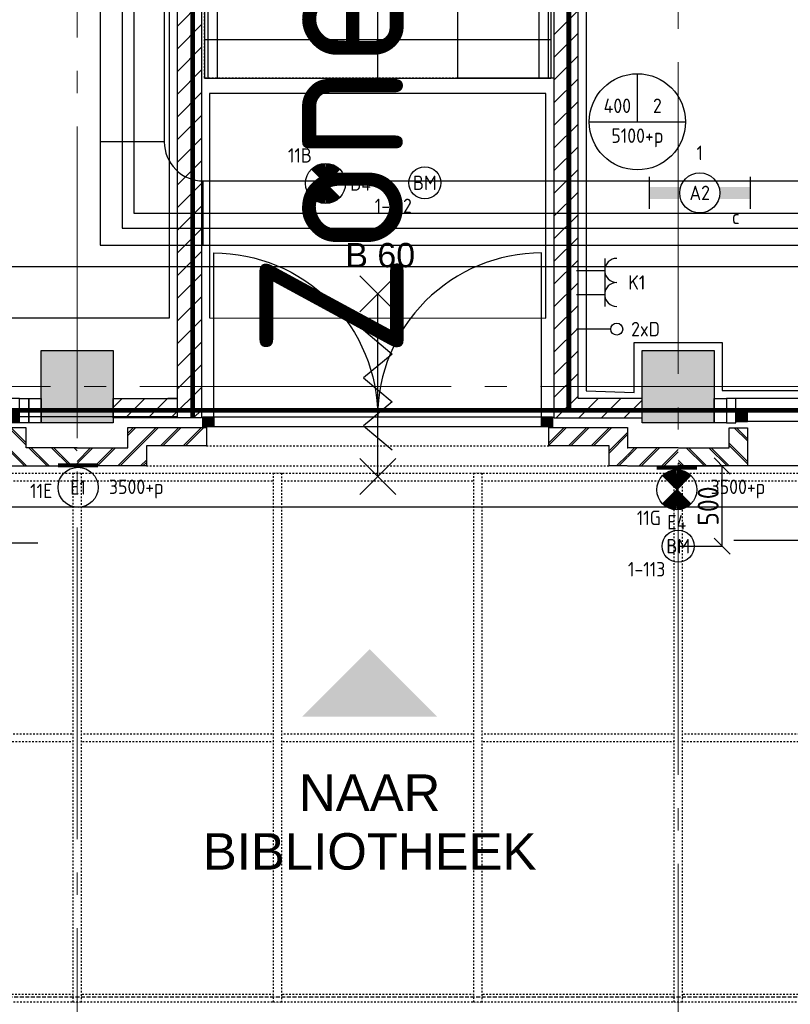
# Model space of a CAD drawing. Header units: millimetres. Extents: x -38031 to 123247, y -16330 to 129979.
# Tile 155 of 235: x 27751 to 32560, y 42543 to 48684. Entities that reach past the tile are written whole.
import ezdxf
from ezdxf.enums import TextEntityAlignment as Align

# ---------------------------------------------------------------- set-up
doc = ezdxf.new("R2010")
doc.units = ezdxf.units.MM
doc.header["$LTSCALE"] = 50
for name, pattern in [('HIDDEN', [9.525, 6.35, -3.175]), ('PHANTOM', [63.5, 31.75, -6.35, 6.35, -6.35, 6.35, -6.35]), ('STYLE_01', [0.41664, 0.20828, -0.20836]), ('STYLE_02', [0.694425, 0.48607, -0.208355]), ('STYLE_08', [1.25, 0.625, -0.20828, 0.06943, -0.13893, 0.06943, -0.13893]), ('STYLE_11', [5, 3.888855, -0.416718, 0.277786, -0.416641])]:
    doc.linetypes.add(name, pattern=pattern)
for name, color, linetype in [('AL$1A---_ALGEMEEN', 8, 'Continuous'), ('AM$1A---_ARCERING', 8, 'Continuous'), ('AT$1A---_TEKST050', 8, 'Continuous'), ('AT$1A---_TEKST100', 8, 'Continuous'), ('BOUWKUNDIG', 8, 'Continuous'), ('brandscheiding', 5, 'HIDDEN'), ('EB6511--_ATTRIB', 2, 'Continuous'), ('EL6131--_KG', 3, 'Continuous'), ('EL6131--_WG', 3, 'Continuous'), ('EL6222--', 3, 'Continuous'), ('EL6311--', 3, 'Continuous'), ('EL6311--NV', 7, 'Continuous'), ('EL6441--', 3, 'Continuous'), ('EL6511--', 3, 'Continuous'), ('EM6131--', 1, 'Continuous'), ('Kastenscheiding', 4, 'PHANTOM'), ('lengte voedingskabels', 3, 'Continuous'), ('maatvoering', 1, 'Continuous'), ('versterkte strook', 7, 'Continuous')]:
    doc.layers.add(name, color=color, linetype=linetype)
doc.layers.add('stramien', color=1, linetype='STYLE_11', lineweight=15)
doc.styles.add('Arial', font='ARIAL.TTF')
doc.styles.add('BURO-018', font='iso.shx', dxfattribs={"height": 90})
doc.styles.add('NORATT', font='iso.shx')
doc.styles.get("Standard").update_dxf_attribs({"font": 'iso.shx'})
doc.dimstyles.new('STABICAD', dxfattribs={"dimscale": 100, "dimtxt": 1.3, "dimasz": 1, "dimexe": 0, "dimexo": 0, "dimgap": 1.5, "dimtad": 0, "dimdec": 0, "dimrnd": 10, "dimzin": 0, "dimdsep": 46, "dimtxsty": 'Standard', "dimblk1": 'OBLIQUE', "dimblk2": 'OBLIQUE', "dimsah": 1, "dimcen": -3, "dimclrd": 1, "dimclre": 1, "dimclrt": 1, "dimadec": 0, "dimazin": 0, "dimtfac": 1, "dimtdec": 0, "dimtofl": 0, "dimtmove": 2, "dimatfit": 3, "dimfxl": 0, "dimtvp": 1.055556, "dimtolj": 1, "dimtzin": 0, "dimarcsym": 0})
doc.dimstyles.new('VyA', dxfattribs={"dimtxt": 101.016365, "dimasz": 35.34668, "dimexe": 50, "dimexo": 79.5, "dimgap": 25, "dimtad": 1, "dimdec": 0, "dimzin": 11, "dimtxsty": 'Standard', "dimblk": 'OBLIQUE', "dimcen": 0, "dimdle": 1, "dimclrd": 1, "dimclre": 1, "dimclrt": 1, "dimazin": 0, "dimtfac": 0.8, "dimtdec": 0, "dimtix": 1, "dimtmove": 0, "dimatfit": 0, "dimldrblk": 'OBLIQUE', "dimfxl": 0, "dimfrac": 2, "dimtolj": 1, "dimtzin": 11, "dimarcsym": 0})
pattern_1 = [(45, (0, 0), (70.7107, -70.7107), []), (45, (7.07, -7.07), (70.7107, -70.7107), [])]
pattern_2 = [(135, (0, 0), (70.711, 70.711), []), (45, (299.34, -299.34), (70.7107, -70.7107), [])]
pattern_3 = [(45, (-987936.49, -175784.82), (70.710678, -70.710678), [])]

# ---------------------------------------------------------------- blocks, each defined once
blk = doc.blocks.new('E00018')
at = {"color": 0, "linetype": 'Continuous'}
for p, q in [((-1.77, -1.77), (1.77, 1.77)), ((1.77, -1.77), (-1.77, 1.77))]:
    blk.add_line(p, q, dxfattribs=at)
at = {"color": 0, "linetype": 'Continuous', "const_width": 2.5}
for points in [[(-0.88, 0.88, -0.198912), (0, 1.25, -0.198912), (0.88, 0.88, -1)], [(-0.88, -0.88, 0.198912), (0, -1.25, 0.198912), (0.88, -0.88, 1)]]:
    blk.add_lwpolyline(points, format="xyb", dxfattribs=at)
blk = doc.blocks.new('1115B3A-NO1')
at = {"color": 0, "linetype": 'Continuous'}
blk.add_circle((0, 0), 2.5, dxfattribs=at)
at = {"color": 0, "zscale": 100}
blk.add_blockref('E00018', (0, 0), dxfattribs=at)
at = {"color": 0, "linetype": 'Continuous', "style": 'BURO-018'}
for tag, p in [('E_GKAST', (0, 8)), ('E_GROEP', (0, 5)), ('E_SGROEP', (4.5, 5)), ('E_ARMCODE', (0, 0)), ('E_SLET', (4.5, -1))]:
    blk.add_attdef(tag, text='', height=1.8, dxfattribs=at).set_placement(p, align=Align.MIDDLE)
blk = doc.blocks.new('E00134')
at = {"color": 0, "linetype": 'Continuous', "const_width": 0.5}
blk.add_lwpolyline([(-2.5, -2.75), (2.5, -2.75)], dxfattribs=at)
blk = doc.blocks.new('1115B3A-NO1_WA3')
at = {"color": 0, "linetype": 'Continuous'}
blk.add_circle((0, 0), 2.5, dxfattribs=at)
at = {"color": 0, "zscale": 100}
for name in ['E00018', 'E00134']:
    blk.add_blockref(name, (0, 0), dxfattribs=at)
at = {"color": 0, "linetype": 'Continuous', "style": 'BURO-018'}
for tag, p in [('E_GKAST', (0, 8)), ('E_GROEP', (0, 5)), ('E_SGROEP', (4.5, 5)), ('E_ARMCODE', (0, 0)), ('E_SLET', (4.5, -1))]:
    blk.add_attdef(tag, text='', height=1.8, dxfattribs=at).set_placement(p, align=Align.MIDDLE)
blk = doc.blocks.new('E00126')
at = {"color": 0, "linetype": 'Continuous'}
for p, q in [((-3, 4.5), (3, 4.5)), ((-1.5, 1), (-1.5, 4.5)), ((1.5, 1), (1.5, 4.5))]:
    blk.add_line(p, q, dxfattribs=at)
for centre in [(-1.5, 6), (1.5, 6)]:
    blk.add_arc(centre, 1.5, 180, 0, dxfattribs=at)
at = {"color": 0, "linetype": 'Continuous', "style": 'BURO-018'}
for tag, p in [('E_GKAST', (0, 11.5)), ('E_GROEP', (0, 8.5)), ('E_SGROEP', (4.5, 8.5))]:
    blk.add_attdef(tag, text='', height=1.8, dxfattribs=at).set_placement(p, align=Align.MIDDLE)
at = {"color": 0, "linetype": 'Continuous', "style": 'BURO-018', "flags": 1}
for tag, p in [('E_VERMCODE', (13, 8.5)), ('E_MATCODE', (0, 0))]:
    blk.add_attdef(tag, text='', height=1.8, dxfattribs=at).set_placement(p, align=Align.MIDDLE)
blk = doc.blocks.new('E00123')
at = {"color": 0, "linetype": 'Continuous'}
blk.add_circle((0, 0), 2, dxfattribs=at)
at = {"color": 0, "linetype": 'Continuous', "style": 'BURO-018'}
for tag, p in [('E_TEXT1', (0, 4.5)), ('E_TEXT2', (0, 0))]:
    blk.add_attdef(tag, text='', height=1.8, dxfattribs=at).set_placement(p, align=Align.MIDDLE)
at = {"color": 0, "linetype": 'Continuous', "style": 'BURO-018', "flags": 1}
blk.add_attdef('E_MATCODE', (0, 0), '', height=1.8, dxfattribs=at)
blk = doc.blocks.new('E00139')
at = {"color": 0, "linetype": 'Continuous'}
blk.add_line((0, 5.25), (0, 1), dxfattribs=at)
blk.add_circle((0, 6), 0.75, dxfattribs=at)
at = {"color": 7, "style": 'BURO-018'}
for tag, p in [('E_COMMENT1', (0, 12)), ('E_DCOM1', (0, 9))]:
    blk.add_attdef(tag, text='', height=1.8, dxfattribs=at).set_placement(p, align=Align.MIDDLE)
at = {"color": 0, "style": 'BURO-018'}
blk.add_attdef('E_TEXT1', text='', height=1.8, dxfattribs=at).set_placement((2.5, 6), align=Align.MIDDLE)
at = {"color": 0, "linetype": 'Continuous', "style": 'BURO-018', "flags": 1}
blk.add_attdef('E_MATCODE', text='', height=1.8, dxfattribs=at).set_placement((0, 0), align=Align.MIDDLE)
blk = doc.blocks.new('E-GK-GTC-1903C')
at = {"color": 0, "linetype": 'Continuous'}
for p, q in [((-0.5, 200), (0.5, 200)), ((-0.5, -200), (0.5, -200))]:
    blk.add_line(p, q, dxfattribs=at)
blk = doc.blocks.new('E-GK-BS-1-190F3F3F3')
at = {"color": 0, "linetype": 'Continuous'}
for p, q in [((200, 443), (-200, 443)), ((200, -200), (200, 443)), ((-443, 200), (-443, -200)), ((-443, -200), (200, -200))]:
    blk.add_line(p, q, dxfattribs=at)
blk.add_arc((-443, 443), 243, 270, 0, dxfattribs=at)
blk = doc.blocks.new('E00103')
at = {"color": 0, "linetype": 'Continuous'}
for p, q in [((0, 6), (0, 12)), ((-6, 6), (6, 6))]:
    blk.add_line(p, q, dxfattribs=at)
blk.add_circle((0, 6), 6, dxfattribs=at)
at = {"color": 0, "linetype": 'Continuous', "style": 'BURO-018'}
for tag, p in [('E_TEXT1', (-2.5, 8)), ('E_TEXT3', (2.5, 8)), ('E_TEXT6', (0, 4))]:
    blk.add_attdef(tag, text='', height=1.8, dxfattribs=at).set_placement(p, align=Align.MIDDLE)
blk = doc.blocks.new('E00001')
at = {"color": 0, "linetype": 'Continuous', "const_width": 0.5}
blk.add_lwpolyline([(-2.5, 0.75), (2.5, 0.75)], dxfattribs=at)
blk = doc.blocks.new('1115B3-WA1')
at = {"color": 0, "linetype": 'Continuous'}
blk.add_circle((0, 3.5), 2.5, dxfattribs=at)
at = {"color": 0, "zscale": 100}
blk.add_blockref('E00001', (0, 0), dxfattribs=at)
at = {"color": 0, "linetype": 'Continuous', "style": 'BURO-018'}
for tag, p in [('E_GKAST', (0, 11.5)), ('E_GROEP', (0, 8.5)), ('E_SGROEP', (4.5, 8.5)), ('E_ARMCODE', (0, 3.5)), ('E_SLET', (4.5, 2.5))]:
    blk.add_attdef(tag, text='', height=1.8, dxfattribs=at).set_placement(p, align=Align.MIDDLE)
blk = doc.blocks.new('1115B6630')
at = {"color": 0}
for p, q in [((-6.3, 2), (-6.3, -2)), ((6.3, 2), (6.3, -2))]:
    blk.add_line(p, q, dxfattribs=at)
at = {"color": 0, "linetype": 'Continuous'}
blk.add_circle((0, 0), 2.5, dxfattribs=at)
at = {"color": 0}
for points in [[(-2.5, 0.75), (-6.3, 0.75), (-2.5, -0.75), (-6.3, -0.75)], [(2.5, 0.75), (6.3, 0.75), (2.5, -0.75), (6.3, -0.75)]]:
    blk.add_solid(points, dxfattribs=at)
at = {"color": 0, "linetype": 'Continuous', "style": 'BURO-018'}
for tag, p in [('E_GKAST', (0, 8)), ('E_GROEP', (0, 5)), ('E_SGROEP', (4.5, 5)), ('E_ARMCODE', (0, 0)), ('E_SLET', (4.5, -3))]:
    blk.add_attdef(tag, text='', height=1.8, dxfattribs=at).set_placement(p, align=Align.MIDDLE)
blk = doc.blocks.new('_Oblique')
at = {"color": 0, "linetype": 'ByBlock', "lineweight": -2}
blk.add_line((-0.5, -0.5), (0.5, 0.5), dxfattribs=at)
blk = doc.blocks.new('*D201')
at = {"layer": 'maatvoering', "color": 1, "lineweight": -2}
for p, q in [((31860, 45900), (32135.1, 45900)), ((32135.1, 45400), (32135.1, 45900)), ((31860, 45400), (32135.1, 45400))]:
    blk.add_line(p, q, dxfattribs=at)
at = {"layer": 'maatvoering', "color": 1, "lineweight": -2, "xscale": 100, "yscale": 100, "zscale": 100}
for p, rotation in [((32135.1, 45900), 90), ((32135.1, 45400), 270)]:
    blk.add_blockref('_Oblique', p, dxfattribs=dict(at, rotation=rotation))
at = {"layer": 'maatvoering', "color": 1, "insert": (32047, 45650), "char_height": 130, "attachment_point": 5, "rotation": 90}
blk.add_mtext('\\A1;500', dxfattribs=at)
blk = doc.blocks.new('Group-18')
at = {"layer": 'AL$1A---_ALGEMEEN', "color": 0}
for points in [[(-18827, 28395), (-18827, 28895), (-18518, 28895), (-18518, 29855), (-23173, 29855), (-23173, 25474.8), (-20880.8, 25474.8), (-20880.8, 20274.8), (-25076, 20275), (-25076, 17793.5), (-24776, 17784.1), (-24776, 18095), (-24226, 18095), (-24226, 17795), (-17276, 17795), (-17276, 18095), (-17020, 18095), (-17020, 23161.8), (-17797.1, 23161.8), (-17794.1, 25153), (-18518, 25153), (-18518, 28345), (-18827, 28345), (-18827, 28395)], [(-27676, 29549.8), (-46036, 29549.8), (-46036, 8749.8), (-40206, 8749.8), (-40206, 18249.8), (-27676, 18249.8), (-27676, 29549.8)], [(-27426, 18249.7), (-25326, 18247.6), (-25326, 19647.6), (-27426, 19647.6), (-27426, 18249.7)]]:
    blk.add_lwpolyline(points, dxfattribs=at)
blk = doc.blocks.new('Group-19')
at = {"color": 0, "linetype": 'STYLE_01'}
for points in [[(-36491, 17280), (-13180, 17280), (-13180, 17230), (-36491, 17230)], [(-36441, 15655), (-13230, 15655), (-13230, 15605), (-36441, 15605)], [(-36491, 14030), (-13180, 14030), (-13180, 13980), (-36491, 13980)]]:
    blk.add_wipeout(points, dxfattribs=at).dxf.layer = 'AL$1A---_ALGEMEEN'
at = {"layer": 'AL$1A---_ALGEMEEN', "color": 0, "linetype": 'STYLE_01'}
for points in [[(-36491, 17280), (-13180, 17280), (-13180, 17230), (-36491, 17230)], [(-36441, 15655), (-13230, 15655), (-13230, 15605), (-36441, 15605)], [(-36491, 14030), (-13180, 14030), (-13180, 13980), (-36491, 13980)]]:
    blk.add_lwpolyline(points, close=True, dxfattribs=at)
at = {"color": 0, "linetype": 'STYLE_01'}
for points in [[(-28276, 17280), (-28226, 17280), (-28226, 13980), (-28276, 13980)], [(-27026, 17280), (-26976, 17280), (-26976, 13980), (-27026, 13980)], [(-25776, 17280), (-25726, 17280), (-25726, 13980), (-25776, 13980)], [(-24526, 17280), (-24476, 17280), (-24476, 13980), (-24526, 13980)]]:
    blk.add_wipeout(points, dxfattribs=at).dxf.layer = 'AL$1A---_ALGEMEEN'
at = {"layer": 'AL$1A---_ALGEMEEN', "color": 0, "linetype": 'STYLE_01'}
for points in [[(-28276, 17280), (-28226, 17280), (-28226, 13980), (-28276, 13980)], [(-27026, 17280), (-26976, 17280), (-26976, 13980), (-27026, 13980)], [(-25776, 17280), (-25726, 17280), (-25726, 13980), (-25776, 13980)], [(-24526, 17280), (-24476, 17280), (-24476, 13980), (-24526, 13980)]]:
    blk.add_lwpolyline(points, close=True, dxfattribs=at)
blk = doc.blocks.new('st.k-120x120')
at = {"layer": 'AM$1A---_ARCERING', "linetype": 'Continuous', "lineweight": 0}
h = blk.add_hatch(color=256, dxfattribs=at)
edge = h.paths.add_edge_path()
edge.add_line((-40, -60), (40, -60))
edge.add_arc((40, -40), 20, 270, 360)
edge.add_line((60, -40), (60, 40))
edge.add_arc((40, 40), 20, 0, 90)
edge.add_line((40, 60), (-40, 60))
edge.add_arc((-40, 40), 20, 90, 180)
edge.add_line((-60, 40), (-60, -40))
edge.add_arc((-40, -40), 20, 180, 270)
edge = h.paths.add_edge_path(flags=16)
edge.add_line((-40, -50), (40, -50))
edge.add_arc((40, -40), 10, 270, 360)
edge.add_line((50, -40), (50, 40))
edge.add_arc((40, 40), 10, 0, 90)
edge.add_line((40, 50), (-40, 50))
edge.add_arc((-40, 40), 10, 90, 180)
edge.add_line((-50, 40), (-50, -40))
edge.add_arc((-40, -40), 10, 180, 270)
at = {"layer": 'AL$1A---_ALGEMEEN', "color": 0}
for p, q in [((0, 100), (0, -100)), ((-100, 0), (100, 0))]:
    blk.add_line(p, q, dxfattribs=at)
at = {"layer": 'AL$1A---_ALGEMEEN', "color": 0, "flags": 128}
blk.add_lwpolyline([(-40, -60), (40, -60, 0.414214), (60, -40), (60, 40, 0.414214), (40, 60), (-40, 60, 0.414214), (-60, 40), (-60, -40, 0.414214), (-40, -60, 0.414214)], format="xyb", dxfattribs=at)
blk.add_lwpolyline([(-40, -50), (40, -50, 0.414214), (50, -40), (50, 40, 0.414214), (40, 50), (-40, 50, 0.414214), (-50, 40), (-50, -40, 0.414214)], format="xyb", close=True, dxfattribs=at)
blk = doc.blocks.new('zijdetail staalkozijn 2kops')
at = {"layer": 'AM$1A---_ARCERING', "linetype": 'Continuous', "lineweight": 0}
blk.add_hatch(color=256, dxfattribs=at).paths.add_polyline_path([(-72.5, -278), (0, -278), (0, -338), (-72.5, -338)])
at = {"layer": 'AL$1A---_ALGEMEEN', "color": 0}
blk.add_lwpolyline([(-72.5, -278), (0, -278), (0, -338), (-72.5, -338)], close=True, dxfattribs=at)
at = {"color": 0}
blk.add_wipeout([(-72.5, -420), (-130, -420), (-130, -270), (-72.5, -270)], dxfattribs=at).dxf.layer = 'AL$1A---_ALGEMEEN'
at = {"layer": 'AL$1A---_ALGEMEEN', "color": 0}
blk.add_lwpolyline([(-72.5, -420), (-130, -420), (-130, -270), (-72.5, -270)], close=True, dxfattribs=at)
blk = doc.blocks.new('31x_staal-bg-2x mk131-p')
at = {"layer": 'AM$1A---_ARCERING', "linetype": 'Continuous', "lineweight": 0}
for points in [[(-1552.5, -278), (-1625, -278), (-1625, -338), (-1552.5, -338)], [(-1512.5, -270), (-1374.5, -270), (-1374.5, -300), (-1512.5, -300)], [(-1334.5, -278), (-1262, -278), (-1262, -338), (-1334.5, -338)]]:
    blk.add_hatch(color=256, dxfattribs=at).paths.add_polyline_path(points)
at = {"layer": 'AM$1A---_ARCERING', "linetype": 'Continuous', "lineweight": 5}
h = blk.add_hatch(dxfattribs=at)
h.set_pattern_fill('ISOLATIE', color=256, style=0, pattern_type=2)
h.set_pattern_definition(pattern_2)
h.paths.add_polyline_path([(-1512.5, -270), (-1374.5, -270), (-1374.5, -300), (-1512.5, -300)])
at = {"layer": 'AL$1A---_ALGEMEEN', "color": 0}
for p, q in [((-1214, 562.6), (-1623, 562.6)), ((-1577, 562.6), (-1577, 462.6)), ((-1214, 562.6), (-1214, 462.6)), ((-2972, 462.6), (-1577, 462.6)), ((181, 462.6), (-1214, 462.6)), ((0, 0), (-2887, 0)), ((72.5, -420), (-2959.5, -420))]:
    blk.add_line(p, q, dxfattribs=at)
for points in [[(-1625, -278), (-2887, -278), (-2887, -338), (-1625, -338)], [(-1552.5, -278), (-1625, -278), (-1625, -338), (-1552.5, -338)], [(-1512.5, -270), (-1374.5, -270), (-1374.5, -300), (-1512.5, -300)], [(-1334.5, -278), (-1262, -278), (-1262, -338), (-1334.5, -338)], [(-1262, -278), (0, -278), (0, -338), (-1262, -338)]]:
    blk.add_lwpolyline(points, close=True, dxfattribs=at)
at = {"color": 0}
blk.add_wipeout([(-1625, -125), (-1262, -125), (-1262, -238), (-1625, -238)], dxfattribs=at).dxf.layer = 'AL$1A---_ALGEMEEN'
at = {"layer": 'AM$1A---_ARCERING', "linetype": 'Continuous', "lineweight": 5}
h = blk.add_hatch(dxfattribs=at)
h.set_pattern_fill('BAKSTEEN', color=256, style=0, pattern_type=2)
h.set_pattern_definition(pattern_1)
h.paths.add_polyline_path([(-1625, -125), (-1262, -125), (-1262, -238), (-1625, -238)])
at = {"layer": 'AL$1A---_ALGEMEEN', "color": 0}
blk.add_lwpolyline([(-1625, -125), (-1262, -125), (-1262, -238), (-1625, -238)], close=True, dxfattribs=at)
for name, p in [('zijdetail staalkozijn 2kops', (-2887, 0)), ('st.k-120x120', (-1443.5, -360))]:
    blk.add_blockref(name, p, dxfattribs=at)
at = {"layer": 'AL$1A---_ALGEMEEN', "color": 0, "xscale": -1}
blk.add_blockref('zijdetail staalkozijn 2kops', (0, 0), dxfattribs=at)
at = {"color": 0}
for points in [[(-3000, -238), (-2887, -238), (-2887, 0), (-3318.5, 0), (-3318.5, -113), (-3000, -113)], [(113, -238), (0, -238), (0, 0), (431.5, 0), (431.5, -113), (113, -113)]]:
    blk.add_wipeout(points, dxfattribs=at).dxf.layer = 'AL$1A---_ALGEMEEN'
at = {"layer": 'AM$1A---_ARCERING', "linetype": 'Continuous', "lineweight": 5}
h = blk.add_hatch(dxfattribs=at)
h.set_pattern_fill('BAKSTEEN', color=256, style=0, pattern_type=2)
h.set_pattern_definition(pattern_1)
h.paths.add_polyline_path([(-3000, -238), (-2887, -238), (-2887, 0), (-3318.5, 0), (-3318.5, -113), (-3000, -113)])
h = blk.add_hatch(dxfattribs=at)
h.set_pattern_fill('BAKSTEEN', color=256, style=0, pattern_type=2)
h.set_pattern_definition(pattern_1)
h.paths.add_polyline_path([(113, -238), (0, -238), (0, 0), (431.5, 0), (431.5, -113), (113, -113)])
at = {"layer": 'AL$1A---_ALGEMEEN', "color": 0, "flags": 128}
for points in [[(-3000, -238), (-2887, -238), (-2887, 0), (-3318.5, 0)], [(113, -238), (0, -238), (0, 0), (431.5, 0)], [(-3318.5, -113), (-3000, -113), (-3000, -238)], [(431.5, -113), (113, -113), (113, -238)]]:
    blk.add_lwpolyline(points, dxfattribs=at)
at = {"color": 0}
for points in [[(-1552.5, -270), (-1512.5, -270), (-1512.5, -338), (-1552.5, -338)], [(-1374.5, -270), (-1334.5, -270), (-1334.5, -338), (-1374.5, -338)]]:
    blk.add_wipeout(points, dxfattribs=at).dxf.layer = 'AL$1A---_ALGEMEEN'
at = {"layer": 'AL$1A---_ALGEMEEN', "color": 0}
for points in [[(-1552.5, -270), (-1512.5, -270), (-1512.5, -338), (-1552.5, -338)], [(-1374.5, -270), (-1334.5, -270), (-1334.5, -338), (-1374.5, -338)]]:
    blk.add_lwpolyline(points, close=True, dxfattribs=at)
blk = doc.blocks.new('31x_staal-bg-2x mk118-p')
at = {"layer": 'AM$1A---_ARCERING', "linetype": 'Continuous', "lineweight": 0}
for points in [[(-1552.5, -278), (-1625, -278), (-1625, -338), (-1552.5, -338)], [(-1512.5, -270), (-1374.5, -270), (-1374.5, -300), (-1512.5, -300)], [(-1334.5, -278), (-1262, -278), (-1262, -338), (-1334.5, -338)]]:
    blk.add_hatch(color=256, dxfattribs=at).paths.add_polyline_path(points)
at = {"layer": 'AM$1A---_ARCERING', "linetype": 'Continuous', "lineweight": 5}
h = blk.add_hatch(dxfattribs=at)
h.set_pattern_fill('ISOLATIE', color=256, style=0, pattern_type=2)
h.set_pattern_definition(pattern_2)
h.paths.add_polyline_path([(-1512.5, -270), (-1374.5, -270), (-1374.5, -300), (-1512.5, -300)])
at = {"layer": 'AL$1A---_ALGEMEEN', "color": 0}
for p, q in [((-1209.5, 580.6), (-1618.5, 580.6)), ((-1572.5, 580.6), (-1572.5, 480.6)), ((-1209.5, 580.6), (-1209.5, 480.6)), ((-2967.5, 480.6), (-1572.5, 480.6)), ((185.5, 480.6), (-1209.5, 480.6)), ((0, 0), (-2887, 0))]:
    blk.add_line(p, q, dxfattribs=at)
for points in [[(-2887, -278), (-1625, -278), (-1625, -338), (-2887, -338)], [(-1552.5, -278), (-1625, -278), (-1625, -338), (-1552.5, -338)], [(-1512.5, -270), (-1374.5, -270), (-1374.5, -300), (-1512.5, -300)], [(-1334.5, -278), (-1262, -278), (-1262, -338), (-1334.5, -338)], [(-1262, -278), (0, -278), (0, -338), (-1262, -338)]]:
    blk.add_lwpolyline(points, close=True, dxfattribs=at)
at = {"color": 0}
blk.add_wipeout([(-1625, -125), (-1262, -125), (-1262, -238), (-1625, -238)], dxfattribs=at).dxf.layer = 'AL$1A---_ALGEMEEN'
at = {"layer": 'AM$1A---_ARCERING', "linetype": 'Continuous', "lineweight": 5}
h = blk.add_hatch(dxfattribs=at)
h.set_pattern_fill('BAKSTEEN', color=256, style=0, pattern_type=2)
h.set_pattern_definition(pattern_1)
h.paths.add_polyline_path([(-1625, -125), (-1262, -125), (-1262, -238), (-1625, -238)])
at = {"layer": 'AL$1A---_ALGEMEEN', "color": 0}
blk.add_lwpolyline([(-1625, -125), (-1262, -125), (-1262, -238), (-1625, -238)], close=True, dxfattribs=at)
blk.add_blockref('st.k-120x120', (-1443.5, -360), dxfattribs=at)
at = {"layer": 'AL$1A---_ALGEMEEN', "color": 0, "xscale": -1}
blk.add_blockref('zijdetail staalkozijn 2kops', (0, 0), dxfattribs=at)
at = {"color": 0}
for points in [[(-2887, -238), (-2887, 0), (-3318.5, 0), (-3318.5, -113), (-3000, -113), (-3000, -238)], [(0, -238), (0, 0), (431.5, 0), (431.5, -113), (113, -113), (113, -238)]]:
    blk.add_wipeout(points, dxfattribs=at).dxf.layer = 'AL$1A---_ALGEMEEN'
at = {"layer": 'AM$1A---_ARCERING', "linetype": 'Continuous', "lineweight": 5}
h = blk.add_hatch(dxfattribs=at)
h.set_pattern_fill('BAKSTEEN', color=256, style=0, pattern_type=2)
h.set_pattern_definition(pattern_1)
h.paths.add_polyline_path([(-2887, -238), (-2887, 0), (-3318.5, 0), (-3318.5, -113), (-3000, -113), (-3000, -238)])
h = blk.add_hatch(dxfattribs=at)
h.set_pattern_fill('BAKSTEEN', color=256, style=0, pattern_type=2)
h.set_pattern_definition(pattern_1)
h.paths.add_polyline_path([(0, -238), (0, 0), (431.5, 0), (431.5, -113), (113, -113), (113, -238)])
at = {"layer": 'AL$1A---_ALGEMEEN', "color": 0}
for p, q in [((431.5, -270), (-3318.5, -270)), ((72.5, -420), (-2959.5, -420))]:
    blk.add_line(p, q, dxfattribs=at)
at = {"layer": 'AL$1A---_ALGEMEEN', "color": 0, "flags": 128}
for points in [[(-2887, -238), (-2887, 0), (-3318.5, 0)], [(0, -238), (0, 0), (431.5, 0)], [(-3318.5, -113), (-3000, -113), (-3000, -238), (-2887, -238)], [(431.5, -113), (113, -113), (113, -238), (0, -238)]]:
    blk.add_lwpolyline(points, dxfattribs=at)
at = {"layer": 'AL$1A---_ALGEMEEN', "color": 0}
blk.add_blockref('zijdetail staalkozijn 2kops', (-2887, 0), dxfattribs=at)
at = {"color": 0}
for points in [[(-1552.5, -270), (-1512.5, -270), (-1512.5, -338), (-1552.5, -338)], [(-1374.5, -270), (-1334.5, -270), (-1334.5, -338), (-1374.5, -338)]]:
    blk.add_wipeout(points, dxfattribs=at).dxf.layer = 'AL$1A---_ALGEMEEN'
at = {"layer": 'AL$1A---_ALGEMEEN', "color": 0}
for points in [[(-1552.5, -270), (-1512.5, -270), (-1512.5, -338), (-1552.5, -338)], [(-1374.5, -270), (-1334.5, -270), (-1334.5, -338), (-1374.5, -338)]]:
    blk.add_lwpolyline(points, close=True, dxfattribs=at)
blk = doc.blocks.new('Group-41')
at = {"layer": 'AL$1A---_ALGEMEEN', "color": 0}
for p, q in [((-107.5, 384.503125), (117.5, 159.503125)), ((-107.5, 159.503125), (117.5, 384.503125))]:
    blk.add_line(p, q, dxfattribs=at)
at = {"layer": 'AL$1A---_ALGEMEEN', "color": 0, "flags": 1}
blk.add_attdef('B60_30', (-107.5, 159.503125), '', height=0.2, dxfattribs=at)
blk = doc.blocks.new('Group-42')
at = {"layer": 'AL$1A---_ALGEMEEN', "color": 0}
for p, q in [((-107.5, -755.309375), (117.5, -980.309375)), ((-107.5, -980.309375), (117.5, -755.309375))]:
    blk.add_line(p, q, dxfattribs=at)
at = {"layer": 'AL$1A---_ALGEMEEN', "color": 0, "flags": 1}
blk.add_attdef('B60_30', (-107.5, -980.309375), '', height=0.2, dxfattribs=at)
blk = doc.blocks.new('wbdbo 60 zelfsl')
at = {"layer": 'AL$1A---_ALGEMEEN', "color": 0}
blk.add_line((5, -867.8), (5, 272), dxfattribs=at)
blk.add_lwpolyline([(-85, 47.8), (95, -104), (-85, -253.6), (95, -403.2), (-85, -552.7), (95, -702.2)], dxfattribs=at)
for name in ['Group-41', 'Group-42']:
    blk.add_blockref(name, (0, 0), dxfattribs=at)
at = {"layer": 'AT$1A---_TEKST100', "style": 'Arial'}
blk.add_text('B 60', height=151.52, dxfattribs=at).set_placement((20, 588.6), align=Align.TOP_CENTER)
blk = doc.blocks.new('31x_staal-bg-mk 120-p')
at = {"layer": 'AL$1A---_ALGEMEEN', "color": 0, "flags": 128}
for points in [[(-2439.8, 307), (-2439.8, 1329, -0.414214), (-1417.8, 307, -0.414214)], [(-395.8, 307), (-395.8, 1329, 0.414214), (-1417.8, 307, 0.414214)]]:
    blk.add_lwpolyline(points, format="xyb", dxfattribs=at)
at = {"color": 0}
blk.add_wipeout([(-2486.3, 125), (-2861.3, 125), (-2861.3, 0), (-2976.3, 0), (-3292.8, 0), (-3292.8, 113), (-2976.3, 113), (-2976.3, 240), (-2486.3, 240)], dxfattribs=at).dxf.layer = 'AL$1A---_ALGEMEEN'
at = {"layer": 'AM$1A---_ARCERING', "linetype": 'Continuous', "lineweight": 5}
h = blk.add_hatch(dxfattribs=at)
h.set_pattern_fill('BAKSTEEN', color=256, style=0, pattern_type=2)
h.set_pattern_definition(pattern_1)
h.paths.add_polyline_path([(-2486.3, 125), (-2861.3, 125), (-2861.3, 0), (-2976.3, 0), (-3292.8, 0), (-3292.8, 113), (-2976.3, 113), (-2976.3, 240), (-2486.3, 240)])
at = {"layer": 'AL$1A---_ALGEMEEN', "color": 0, "flags": 128}
for points in [[(-3292.8, 113), (-2976.3, 113), (-2976.3, 240), (-2486.3, 240), (-2486.3, 125)], [(-2486.3, 125), (-2861.3, 125), (-2861.3, 0), (-2976.3, 0), (-3292.8, 0)]]:
    blk.add_lwpolyline(points, dxfattribs=at)
at = {"color": 0}
blk.add_wipeout([(-2507.8, 307), (-327.8, 307), (-327.8, 245), (-2507.8, 245)], dxfattribs=at).dxf.layer = 'AL$1A---_ALGEMEEN'
at = {"layer": 'AM$1A---_ARCERING', "linetype": 'Continuous', "lineweight": 0}
for points in [[(-2507.8, 307), (-2439.8, 307), (-2439.8, 245), (-2507.8, 245)], [(-395.8, 307), (-327.8, 307), (-327.8, 245), (-395.8, 245)]]:
    blk.add_hatch(color=256, dxfattribs=at).paths.add_polyline_path(points)
at = {"layer": 'AL$1A---_ALGEMEEN', "color": 0}
for points in [[(-2507.8, 307), (-327.8, 307), (-327.8, 245), (-2507.8, 245)], [(-2507.8, 307), (-2439.8, 307), (-2439.8, 245), (-2507.8, 245)], [(-395.8, 307), (-327.8, 307), (-327.8, 245), (-395.8, 245)]]:
    blk.add_lwpolyline(points, close=True, dxfattribs=at)
blk.add_blockref('wbdbo 60 zelfsl', (-1422, 802.5), dxfattribs=at)
at = {"color": 0}
blk.add_wipeout([(140.7, 240), (140.7, 106.2), (140.7, 0), (25.7, 0), (25.7, 125), (-349.3, 125), (-349.3, 240)], dxfattribs=at).dxf.layer = 'AL$1A---_ALGEMEEN'
at = {"layer": 'AM$1A---_ARCERING', "linetype": 'Continuous', "lineweight": 5}
h = blk.add_hatch(dxfattribs=at)
h.set_pattern_fill('BAKSTEEN', color=256, style=0, pattern_type=2)
h.set_pattern_definition(pattern_1)
h.paths.add_polyline_path([(140.7, 240), (140.7, 106.2), (140.7, 0), (25.7, 0), (25.7, 125), (-349.3, 125), (-349.3, 240)])
at = {"layer": 'AL$1A---_ALGEMEEN', "color": 0}
blk.add_line((140.7, 240), (140.7, 106.2), dxfattribs=at)
at = {"layer": 'AL$1A---_ALGEMEEN', "color": 0, "flags": 128}
blk.add_lwpolyline([(140.7, 0), (25.7, 0), (25.7, 125), (-349.3, 125), (-349.3, 240), (140.7, 240)], dxfattribs=at)
at = {"color": 0}
blk.add_wipeout([(457.2, 113), (140.7, 113), (140.7, 0), (457.2, 0)], dxfattribs=at).dxf.layer = 'AL$1A---_ALGEMEEN'
at = {"layer": 'AM$1A---_ARCERING', "linetype": 'Continuous', "lineweight": 5}
h = blk.add_hatch(dxfattribs=at)
h.set_pattern_fill('BAKSTEEN', color=256, style=0, pattern_type=2)
h.set_pattern_definition(pattern_1)
edge = h.paths.add_edge_path()
edge.add_line((457.2, 113), (140.7, 113))
edge.add_line((140.7, 113), (140.7, 0))
edge.add_line((140.7, 0), (457.2, 0))
at = {"layer": 'AL$1A---_ALGEMEEN', "color": 0}
for p, q in [((457.2, 113), (140.7, 113)), ((140.7, 0), (457.2, 0))]:
    blk.add_line(p, q, dxfattribs=at)
blk = doc.blocks.new('VW_SLASH')
at = {"layer": 'AL$1A---_ALGEMEEN', "color": 0, "linetype": 'ByBlock', "lineweight": -2}
blk.add_line((0, 0), (-1, 0), dxfattribs=at)
at = {"layer": 'AL$1A---_ALGEMEEN', "color": 0, "linetype": 'ByBlock', "lineweight": 5}
blk.add_line((0.5, 0.5), (-0.5, -0.5), dxfattribs=at)
blk = doc.blocks.new('*D669')
at = {"layer": 'AL$1A---_ALGEMEEN', "color": 0, "lineweight": -2}
for p, q in [((-601.6, 0), (-601.5, 0)), ((-600, -4557.9), (-600, -2.1)), ((-1.6, -4560), (-601.5, -4560))]:
    blk.add_line(p, q, dxfattribs=at)
at = {"layer": 'AL$1A---_ALGEMEEN', "color": 0, "lineweight": -2, "xscale": 2.12080078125, "yscale": 2.12080078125, "zscale": 2.12080078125}
for p, rotation in [((-600, 0), 90), ((-600, -4560), 270)]:
    blk.add_blockref('VW_SLASH', p, dxfattribs=dict(at, rotation=rotation))
blk = doc.blocks.new('24-trap b_2160 19x240 onder')
at = {"layer": 'AL$1A---_ALGEMEEN', "color": 0, "linetype": 'STYLE_01'}
for p, q in [((-2350, 10), (150, 10)), ((-2350, -100), (150, -100))]:
    blk.add_line(p, q, dxfattribs=at)
at = {"layer": 'AL$1A---_ALGEMEEN', "color": 0, "linetype": 'STYLE_08'}
blk.add_line((-2180, -3353.555), (0, -2651), dxfattribs=at)
at = {"layer": 'AL$1A---_ALGEMEEN', "color": 0}
for p, q in [((-40, -2880), (-710.578, -2880)), ((-1100, -4560), (-1100, -3005.5)), ((-40, -3120), (-1455.289, -3120)), ((-2180, -4560), (-20, -4560))]:
    blk.add_line(p, q, dxfattribs=at)
blk.add_solid([(-1100, -3005.5), (-1073.207, -3105.494), (-1126.793, -3105.494)], dxfattribs=at)
at = {"color": 0}
for points in [[(-95, -2680.007), (-95, -4560), (-35, -4560), (-35, -2663.889)], [(-2160, -3347.111), (-2160, -4560), (-2100, -4560), (-2100, -3330.993)]]:
    blk.add_wipeout(points, dxfattribs=at).dxf.layer = 'AL$1A---_ALGEMEEN'
at = {"layer": 'AL$1A---_ALGEMEEN', "color": 0}
for p, q in [((-20, -2651), (-20, -4560)), ((-2180, -3360), (-2180, -4560.008)), ((-2180, -3360), (-20, -3360)), ((-2180, -3600), (-20, -3600)), ((-2180, -3840), (-20, -3840)), ((-2180, -4080), (-20, -4080)), ((-2180, -4320), (-20, -4320))]:
    blk.add_line(p, q, dxfattribs=at)
at = {"layer": 'AL$1A---_ALGEMEEN', "color": 0, "linetype": 'STYLE_01'}
blk.add_lwpolyline([(-2180, -4560), (-2180, -240), (-2180, -240), (-2180, 0), (-20, 0), (-20, -240), (-20, -240), (-20, -4560)], close=True, dxfattribs=at)
at = {"layer": 'AL$1A---_ALGEMEEN', "color": 0}
for points in [[(-95, -2680.007), (-95, -4560), (-35, -4560), (-35, -2663.889)], [(-2160, -3347.111), (-2160, -4560), (-2100, -4560), (-2100, -3330.993)]]:
    blk.add_lwpolyline(points, close=True, dxfattribs=at)
dim = blk.add_linear_dim(base=(-600, 0), p1=(0, -4560), p2=(-600, 0), angle=90, dimstyle='VyA', override={"dimtxt": 2.272868, "dimgap": 25, "dimlfac": 50, "dimpost": '19x240=<>', "dimtxsty": 'Arial', "dimtmove": 2}, dxfattribs=at)
dim.commit()
dim.dimension.update_dxf_attribs({"geometry": '*D669', "text_midpoint": (-626.16, -2280)})
blk = doc.blocks.new('200254 W 210 11-06-2007')
at = {"layer": 'AL$1A---_ALGEMEEN'}
blk.add_lwpolyline([(-4114, 21332.4), (-4037.5, 21332.4), (-4037.5, 21182.4), (-4114, 21182.4)], close=True, dxfattribs=at)
blk.add_blockref('Group-18', (20162, 3587.4), dxfattribs=at)
blk.add_blockref('Group-19', (20162, 3587.4), dxfattribs=at)
at = {"layer": 'AL$1A---_ALGEMEEN', "linetype": 'STYLE_02'}
blk.add_line((-11919, 17602.3), (6992, 17602.3), dxfattribs=at)
at = {"layer": 'AL$1A---_ALGEMEEN'}
blk.add_solid([(-6684, 19349.7), (-5844, 19349.7), (-6264, 19769.7)], dxfattribs=at)
at = {"layer": 'AL$1A---_ALGEMEEN', "xscale": -1, "rotation": 180}
for name, p in [('31x_staal-bg-2x mk118-p', (-8520.5, 20912.4)), ('31x_staal-bg-2x mk131-p', (-1020.5, 20912.4))]:
    blk.add_blockref(name, p, dxfattribs=at)
at = {"layer": 'AT$1A---_TEKST050', "insert": (-6264, 18988.9), "char_height": 227.287, "attachment_point": 2, "line_spacing_factor": 0.967741, "style": 'Arial'}
blk.add_mtext('{\\C256;\\lNAAR\\PBIBLIOTHEEK}', dxfattribs=at)
at = {"layer": 'AL$1A---_ALGEMEEN'}
blk.add_lwpolyline([(-8390.5, 21332.4), (-8314, 21332.4), (-8314, 21182.4), (-8390.5, 21182.4)], close=True, dxfattribs=at)
blk.add_blockref('31x_staal-bg-mk 120-p', (-4796.2, 20912.4), dxfattribs=at)
at = {"layer": 'AM$1A---_ARCERING', "linetype": 'Continuous', "lineweight": 5}
h = blk.add_hatch(dxfattribs=at)
h.set_pattern_fill('KALKZANDSTEEN', color=256, scale=50, style=0, pattern_type=2)
h.set_pattern_definition(pattern_3)
h.paths.add_polyline_path([(-4964, 21332.4), (-4964, 29292.4), (-5114, 29292.4), (-5114, 21212.4), (-4564, 21212.4), (-4564, 21332.4)])
h = blk.add_hatch(dxfattribs=at)
h.set_pattern_fill('KALKZANDSTEEN', color=256, scale=50, style=0, pattern_type=2)
h.set_pattern_definition(pattern_3)
h.paths.add_polyline_path([(-7314, 29162.4), (-7314, 21212.4), (-7864, 21212.4), (-7864, 21332.4), (-7464, 21332.4), (-7464, 29162.4)])
at = {"layer": 'AM$1A---_ARCERING', "linetype": 'Continuous', "lineweight": 0}
for points in [[(-8314, 21632.4), (-7864, 21632.4), (-7864, 21182.4), (-8314, 21182.4)], [(-4564, 21632.4), (-4114, 21632.4), (-4114, 21182.4), (-4564, 21182.4)]]:
    blk.add_hatch(color=256, dxfattribs=at).paths.add_polyline_path(points)
at = {"layer": 'AL$1A---_ALGEMEEN', "linetype": 'STYLE_01'}
for p, q in [((-7282, 21037.4), (-5145, 21037.4)), ((-7657, 20912.4), (-4770, 20912.4))]:
    blk.add_line(p, q, dxfattribs=at)
at = {"layer": 'AL$1A---_ALGEMEEN'}
for points in [[(-4964, 21332.4), (-4964, 29292.4), (-5114, 29292.4), (-5114, 21212.4), (-4564, 21212.4), (-4564, 21332.4)], [(-7314, 29162.4), (-7314, 21212.4), (-7864, 21212.4), (-7864, 21332.4), (-7464, 21332.4), (-7464, 29162.4)], [(-8314, 21632.4), (-7864, 21632.4), (-7864, 21182.4), (-8314, 21182.4)], [(-4564, 21632.4), (-4114, 21632.4), (-4114, 21182.4), (-4564, 21182.4)]]:
    blk.add_lwpolyline(points, close=True, dxfattribs=at)
at = {"layer": 'stramien', "ltscale": 10}
for p, q in [((-4339, -41013.6), (-4339, 36216.4)), ((-8089, -38914.6), (-8089, 36030)), ((-37699, 21407.4), (65551.8, 21407.4))]:
    blk.add_line(p, q, dxfattribs=at)
at = {"layer": 'AL$1A---_ALGEMEEN'}
blk.add_blockref('24-trap b_2160 19x240 onder', (-5114.1, 27892.4), dxfattribs=at)

msp = doc.modelspace()

# ---------------------------------------------------------------- block references
at = {"layer": 'BOUWKUNDIG'}
msp.add_blockref('200254 W 210 11-06-2007', (36199, 24987.6), dxfattribs=at)

# ---------------------------------------------------------------- next in the draw order: linework, layer by layer
at = {"layer": 'brandscheiding', "const_width": 30}
for points in [[(28830.4, 46200), (28830.4, 52835.1), (31177.6, 52835.1), (31177.6, 46246.6)], [(19517, 46247.2), (74096.2, 46247.2), (74096.2, 42545)]]:
    msp.add_lwpolyline(points, dxfattribs=at)
at = {"layer": 'EL6131--_WG'}
msp.add_line((28735, 46320), (28675, 46320), dxfattribs=at)
at = {"layer": 'Kastenscheiding'}
for p, q in [((28733.2, 48920), (28733.2, 46206.7)), ((28733.2, 46206.7), (16997.8, 46206.7))]:
    msp.add_line(p, q, dxfattribs=at)
at = {"layer": 'lengte voedingskabels'}
for points in [[(16355.5, 29537.4), (16355.5, 29891.1), (15297.3, 29891.1), (15297.3, 53424.2), (28463.2, 53424.2), (28463.2, 47477.3), (35044.4, 47477.3), (35044.4, 53907.3), (29080.3, 53907.3), (29080.3, 58315.2), (30174, 58315.2)], [(16413, 29535), (16413, 29940.1), (15338.1, 29940.1), (15338.1, 53359.3), (28391.3, 53359.3), (28391.3, 47384), (35104.7, 47384), (35104.7, 49432.6), (44425.8, 49432.6), (44425.8, 53437.3), (52392.8, 53437.3), (52392.8, 55410)]]:
    msp.add_lwpolyline(points, dxfattribs=at)
at = {"layer": 'versterkte strook'}
for p, q in [((9165.1, 47145), (103090.1, 47145)), ((9165.1, 45645), (103090.1, 45645))]:
    msp.add_line(p, q, dxfattribs=at)

# ---------------------------------------------------------------- next in the draw order: block references
at = {"layer": 'EL6131--_KG', "xscale": 5311.621372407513, "rotation": 270}
msp.add_blockref('E-GK-GTC-1903C', (28453.4, 50576.8), dxfattribs=at)
at = {"layer": 'EL6131--_KG', "rotation": 270}
msp.add_blockref('E-GK-BS-1-190F3F3F3', (28453.4, 47478), dxfattribs=at)
at = {"layer": 'EL6131--_KG', "xscale": 5380.901922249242}
msp.add_blockref('E-GK-GTC-1903C', (31586.9, 47478), dxfattribs=at)
at = {"layer": 'EL6222--'}
ref = msp.add_blockref('E00126', (31176.5, 47044.9), dxfattribs=dict(at, xscale=50, yscale=50, zscale=50, rotation=270))
ref.add_attrib('E_GROEP', 'K1', dxfattribs={"layer": '0', "color": 1, "linetype": 'Continuous', "height": 90, "style": 'BURO-018'}).set_placement((31601.5, 47044.9), align=Align.MIDDLE)
at = {"layer": 'EL6311--'}
ref = msp.add_blockref('1115B6630', (31994.3, 47603.3), dxfattribs=dict(at, xscale=50, yscale=50, zscale=50))
ref.add_attrib('E_ARMCODE', 'A2', dxfattribs={"layer": '0', "color": 1, "linetype": 'Continuous', "height": 90, "style": 'BURO-018'}).set_placement((31994.3, 47603.3), align=Align.MIDDLE)
ref.add_attrib('E_SLET', 'c', dxfattribs={"layer": '0', "color": 1, "linetype": 'Continuous', "height": 90, "style": 'BURO-018'}).set_placement((32219.3, 47453.3), align=Align.MIDDLE)
ref.add_attrib('E_GROEP', '1', dxfattribs={"layer": '0', "color": 1, "linetype": 'Continuous', "height": 90, "style": 'BURO-018'}).set_placement((31994.3, 47853.3), align=Align.MIDDLE)
ref = msp.add_blockref('1115B3-WA1', (28115.6, 45941.8), dxfattribs=dict(at, xscale=50, yscale=50, zscale=50, rotation=180))
ref.add_attrib('E_ARMCODE', 'E1', dxfattribs={"layer": '0', "color": 1, "linetype": 'Continuous', "height": 90, "style": 'BURO-018'}).set_placement((28115.6, 45766.8), align=Align.MIDDLE)
ref.add_attrib('E_GROEP', '11E', dxfattribs={"layer": '0', "color": 1, "linetype": 'Continuous', "height": 90, "style": 'BURO-018'}).set_placement((27886, 45744.3), align=Align.MIDDLE)
at = {"layer": 'EL6311--NV'}
ref = msp.add_blockref('1115B3A-NO1', (29659.6, 47662.3), dxfattribs=dict(at, xscale=50, yscale=50, zscale=50))
ref.add_attrib('E_ARMCODE', 'B4', dxfattribs={"layer": '0', "color": 1, "linetype": 'Continuous', "height": 90, "style": 'BURO-018'}).set_placement((29878.2, 47662.3), align=Align.MIDDLE)
ref.add_attrib('E_GROEP', '11B', dxfattribs={"layer": '0', "color": 1, "linetype": 'Continuous', "height": 90, "style": 'BURO-018'}).set_placement((29499.9, 47837.3), align=Align.MIDDLE)
ref = msp.add_blockref('1115B3A-NO1_WA3', (31851.3, 45751.8), dxfattribs=dict(at, xscale=50, yscale=50, zscale=50, rotation=180))
ref.add_attrib('E_ARMCODE', 'E4', dxfattribs={"layer": '0', "color": 1, "linetype": 'Continuous', "height": 90, "style": 'BURO-018'}).set_placement((31851.3, 45549), align=Align.MIDDLE)
ref.add_attrib('E_GROEP', '11G', dxfattribs={"layer": '0', "color": 1, "linetype": 'Continuous', "height": 90, "style": 'BURO-018'}).set_placement((31676.3, 45576.8), align=Align.MIDDLE)
at = {"layer": 'EL6441--'}
ref = msp.add_blockref('E00139', (31176.5, 46753.8), dxfattribs=dict(at, xscale=50, yscale=50, zscale=50, rotation=270))
ref.add_attrib('E_TEXT1', '2xD', dxfattribs={"layer": '0', "color": 1, "height": 90, "style": 'BURO-018'}).set_placement((31655.9, 46753.8), align=Align.MIDDLE)
at = {"layer": 'EL6511--'}
ref = msp.add_blockref('E00123', (30279.2, 47666.4), dxfattribs=dict(at, xscale=50, yscale=50, zscale=50))
ref.add_attrib('E_TEXT2', 'BM', dxfattribs={"layer": 'EB6511--_ATTRIB', "color": 1, "linetype": 'Continuous', "height": 90, "style": 'NORATT'}).set_placement((30279.2, 47666.4), align=Align.MIDDLE)
ref.add_attrib('E_TEXT1', '1-112', dxfattribs={"layer": 'EB6511--_ATTRIB', "color": 1, "linetype": 'Continuous', "height": 90, "style": 'NORATT'}).set_placement((30082.3, 47522.4), align=Align.MIDDLE)
ref = msp.add_blockref('E00123', (31860, 45400), dxfattribs=dict(at, xscale=50, yscale=50, zscale=50))
ref.add_attrib('E_TEXT2', 'BM', dxfattribs={"layer": 'EB6511--_ATTRIB', "color": 1, "linetype": 'Continuous', "height": 90, "style": 'BURO-018'}).set_placement((31860, 45400), align=Align.MIDDLE)
ref.add_attrib('E_TEXT1', '1-113', dxfattribs={"layer": 'EB6511--_ATTRIB', "color": 1, "linetype": 'Continuous', "height": 90, "style": 'BURO-018'}).set_placement((31663.2, 45256.1), align=Align.MIDDLE)
at = {"layer": 'EM6131--'}
ref = msp.add_blockref('E00103', (31605.3, 47746.8), dxfattribs=dict(at, xscale=50, yscale=50, zscale=50))
ref.add_attrib('E_TEXT1', '400', dxfattribs={"layer": '0', "color": 1, "linetype": 'Continuous', "height": 90, "style": 'BURO-018'}).set_placement((31480.3, 48146.8), align=Align.MIDDLE)
ref.add_attrib('E_TEXT3', '2', dxfattribs={"layer": '0', "color": 1, "linetype": 'Continuous', "height": 90, "style": 'BURO-018'}).set_placement((31730.3, 48146.8), align=Align.MIDDLE)
ref.add_attrib('E_TEXT6', '5100+p', dxfattribs={"layer": '0', "color": 1, "linetype": 'Continuous', "height": 90, "style": 'BURO-018'}).set_placement((31605.3, 47946.8), align=Align.MIDDLE)

# ---------------------------------------------------------------- next in the draw order: texts
at = {"layer": 'brandscheiding', "style": 'BURO-018'}
msp.add_text('Zone 8', height=900, rotation=90, dxfattribs=at).set_placement((30146.7, 46582.5))
at = {"layer": 'EL6311--', "color": 1, "style": 'BURO-018'}
msp.add_text('3500+p', height=90, dxfattribs=at).set_placement((28308.1, 45725.3))
at = {"layer": 'EL6311--NV', "style": 'BURO-018'}
msp.add_text('3500+p', height=90, dxfattribs=at).set_placement((32062.2, 45725.3))

# ---------------------------------------------------------------- next in the draw order: dimensions: what is measured, and where the dimension line sits
at = {"layer": 'maatvoering'}
dim = msp.add_linear_dim(base=(32135.1, 45900), p1=(31860, 45400), p2=(31860, 45900), angle=90, dimstyle='STABICAD', dxfattribs=at)
dim.commit()
dim.dimension.update_dxf_attribs({"geometry": '*D201', "text_midpoint": (32047, 45650), "dimtype": 160})

doc.saveas('drawing.dxf')
